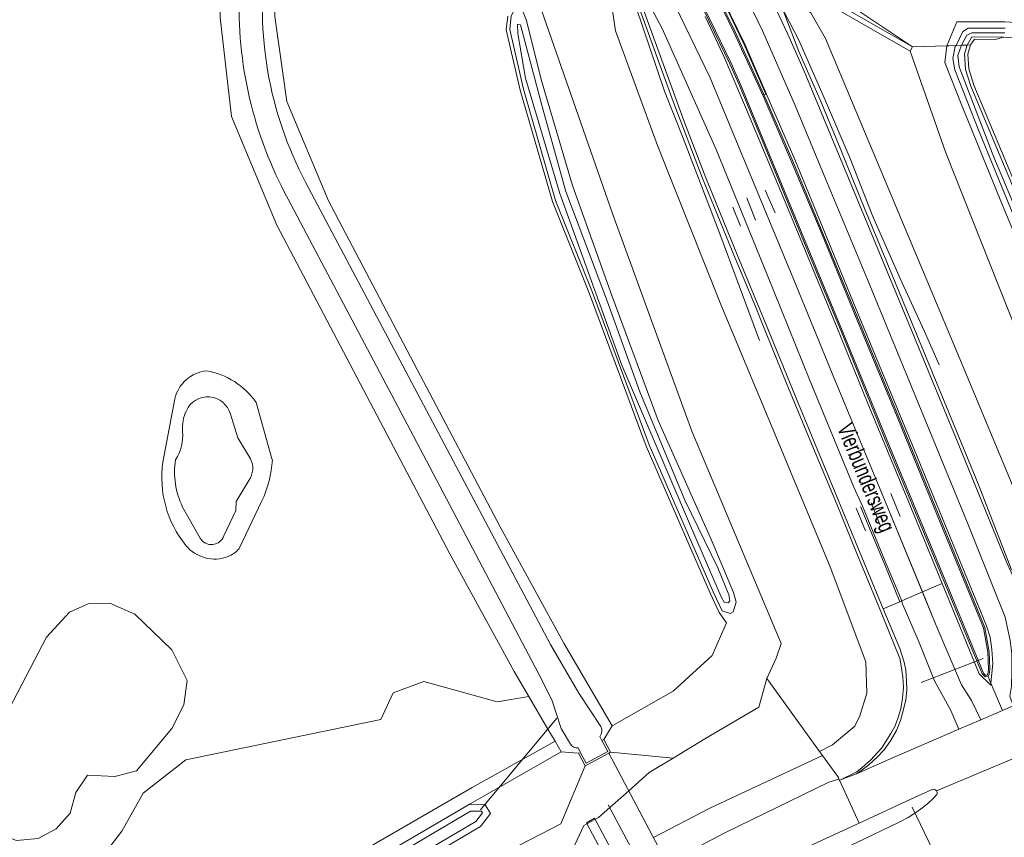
# Model space of a CAD drawing. Header units: metres. Extents: x 120324 to 133000, y 395500 to 402438.
# Tile 67 of 95: x 126931 to 127078, y 402099 to 402221. Entities that reach past the tile are written whole.
import ezdxf

# ---------------------------------------------------------------- set-up
doc = ezdxf.new("R2010")
doc.units = ezdxf.units.M
doc.linetypes.add('DGN1', pattern=[76.057638, 0, -76.057638])
doc.linetypes.add('DGN2', pattern=[101.410184, 50.705092, -50.705092])
for name, color, linetype, lineweight, true_color in [('gg-afsc-erfafscheiding', 7, 'Continuous', 0, 0x00ff32), ('gg-knt-BGT kruinlijn', 7, 'Continuous', 0, 0x787878), ('gg-kntw-bovenkant insteek waterloop', 7, 'Continuous', 0, 0xa0a0ff), ('gg-kntw-waterlijn', 7, 'Continuous', 0, 0xaaebff), ('gg-kwrk-duiker nz buis', 7, 'DGN2', 0, 0x969696), ('gg-kwrk-faunavoorziening', 7, 'Continuous', 0, 0x007896), ('gg-kwrk-uitstroombak niveau min 01', 7, 'Continuous', 0, 0x477c96), ('gt-grn-groengrens', 7, 'Continuous', 0, 0x96c800), ('gt-grn-weggrens', 7, 'Continuous', 0, 0x787878), ('gt-knt-lijn portaal', 7, 'Continuous', 13, 0x8dafbb), ('gx-grn-maaiveld', 7, 'Continuous', 0, 0xb88d57), ('gx-knt-lijn weginrichtingselement', 7, 'Continuous', 0, 0xb88d57)]:
    doc.layers.add(name, color=color, linetype=linetype, lineweight=lineweight, true_color=true_color)
for name, color, linetype, lineweight in [('gg-anno-openbare ruimte label', 7, 'Continuous', 13), ('gg-knt-bovenkant onderkant talud', 7, 'Continuous', 0), ('gg-knt-verharding', 7, 'Continuous', 0), ('gt-grn-vlakafsluiter', 6, 'DGN1', 0)]:
    doc.layers.add(name, color=color, linetype=linetype, lineweight=lineweight)
doc.styles.add('StyleArial', font='arial.ttf')

msp = doc.modelspace()

# ---------------------------------------------------------------- linework, layer by layer
at = {"layer": 'gg-afsc-erfafscheiding'}
for p, q in [((127019.21, 402103.44), (127022.04, 402105.95)), ((127017.51, 402101.94), (127019.21, 402103.44)), ((127015.31, 402100.77), (127017.51, 402101.94)), ((127015.31, 402100.77), (127010.76, 402090.87))]:
    msp.add_line(p, q, dxfattribs=at)
at = {"layer": 'gg-afsc-erfafscheiding', "flags": 128}
for points in [[(127042.71, 402122.73), (127041.49, 402118.46), (127033.43, 402113.69), (127028.71, 402110.84)], [(127022.04, 402105.95), (127025.12, 402108.67), (127028.71, 402110.84)]]:
    msp.add_lwpolyline(points, dxfattribs=at)
at = {"layer": 'gg-knt-BGT kruinlijn', "flags": 128}
msp.add_lwpolyline([(127051.02, 402111.22), (127034.15, 402103.33), (127025.74, 402098.97)], dxfattribs=at)
at = {"layer": 'gg-knt-bovenkant onderkant talud'}
msp.add_line((127019.32, 402111.71), (127028.71, 402110.84), dxfattribs=at)
at = {"layer": 'gg-knt-bovenkant onderkant talud', "flags": 128}
msp.add_lwpolyline([(127015.55, 402109.69), (127011.89, 402101.01), (126989, 402089.2), (126965.77, 402074.38), (126937.91, 402054.93), (126924.58, 402044.32), (126912.77, 402034.97)], dxfattribs=at)
at = {"layer": 'gg-knt-verharding', "flags": 128}
for points in [[(127067.42, 402106.13), (127064.25, 402104.72), (127056.51, 402101.13)], [(127056.51, 402101.13), (127049.66, 402097.96), (127035.31, 402090.73), (127031.26, 402088.57)], [(127062.27, 402101.17), (127050.21, 402095.39), (127036.18, 402088.47), (127032.38, 402086.46)]]:
    msp.add_lwpolyline(points, dxfattribs=at)
at = {"layer": 'gg-knt-verharding'}
for centre, radius, start, end in [((127067.63, 402105.64), 0.535, 31.6095, 112.2011), ((127067.62, 402105.64), 0.535, 310.9171, 31.4647), ((127054.21, 402118.5), 19.12, 294.93, 316.056)]:
    msp.add_arc(centre, radius, start, end, dxfattribs=at)
at = {"layer": 'gg-kntw-bovenkant insteek waterloop'}
for p, q in [((126954.19, 402164.53), (126952.38, 402155.04)), ((126968.76, 402155.4), (126966.33, 402163.99)), ((126963.73, 402142.07), (126967.21, 402149.28)), ((127009.96, 402115.18), (127007.13, 402120.02)), ((127011.03, 402113.36), (127009.96, 402115.18)), ((127019.58, 402115.65), (127018.31, 402113.6)), ((127011.96, 402111.76), (127011.03, 402113.36)), ((127018.31, 402113.6), (127019.32, 402111.71)), ((127014.54, 402111.59), (127011.96, 402111.76)), ((127019.32, 402111.71), (127019.06, 402111.57)), ((127015.55, 402109.69), (127014.54, 402111.59)), ((127019.06, 402111.57), (127015.82, 402109.83)), ((127015.82, 402109.83), (127015.55, 402109.69))]:
    msp.add_line(p, q, dxfattribs=at)
at = {"layer": 'gg-kntw-bovenkant insteek waterloop', "flags": 128}
for points in [[(126969.51, 402231.94), (126969.43, 402231.64), (126969.15, 402221.65), (126970.95, 402208.98), (126977.16, 402194.1), (126990.43, 402168.9), (127002.85, 402145.42), (127012.36, 402128.01), (127019.58, 402115.65)], [(127007.13, 402120.02), (127004.92, 402123.8), (126995.32, 402141.37), (126982.88, 402164.91), (126969.42, 402190.46), (126962.65, 402206.7), (126960.98, 402221.53), (126960.9, 402223.82), (126961.97, 402227.2)], [(126893.94, 402028.66), (126895.1, 402026.74), (126896.59, 402027.19), (126922.81, 402048.82), (126939.53, 402061.53), (126960.52, 402076.33), (126984.54, 402091.59), (126999.86, 402100.6), (127001.4, 402102.58), (127000.55, 402103.93), (126998.09, 402103.87)], [(126998.09, 402103.87), (126982.6, 402094.76), (126958.45, 402079.42), (126937.33, 402064.53), (126920.5, 402051.73), (126894.3, 402030.13)]]:
    msp.add_lwpolyline(points, dxfattribs=at)
at = {"layer": 'gg-kntw-bovenkant insteek waterloop'}
for centre, radius, start, end in [((126959.47, 402163.32), 5.42, 95.7195, 167.0839), ((126956.91, 402157.4), 11.5, 35.0009, 79.8855), ((126968.44, 402152.8), 16.21, 172.0535, 218.8772), ((126952, 402156.39), 16.79, 334.9189, 356.6128), ((126960.16, 402146.22), 5.64, 219.6811, 290.6365), ((126960.12, 402145.47), 4.96, 294.167, 316.7782)]:
    msp.add_arc(centre, radius, start, end, dxfattribs=at)
at = {"layer": 'gg-kntw-waterlijn'}
for p, q in [((126955.35, 402148.36), (126957.96, 402143.72)), ((127017.74, 402114.04), (127018.05, 402113.46)), ((127014.47, 402112.35), (127014.81, 402111.73))]:
    msp.add_line(p, q, dxfattribs=at)
at = {"layer": 'gg-kntw-waterlijn', "flags": 128}
for points in [[(126973.72, 402196.93), (127010.37, 402127.8), (127014.61, 402120.52), (127017.86, 402115.55)], [(126971.13, 402194.39), (126989.35, 402159.89), (127008.58, 402123.5), (127010.57, 402119.54), (127011.96, 402115.27), (127013.35, 402112.91)], [(126965.5, 402155.58), (126963.62, 402158.69), (126962.5, 402162.24)], [(126961.52, 402144.06), (126963.31, 402147.85), (126963.36, 402149.18), (126965.25, 402152.33)], [(126894.77, 402029.22), (126895.55, 402027.92), (126896.11, 402028.09), (126922.19, 402049.6), (126938.94, 402062.34), (126959.97, 402077.16), (126984.02, 402092.44), (126999.19, 402101.37), (127000.18, 402102.64), (127000.01, 402102.92), (126998.37, 402102.88)], [(126998.37, 402102.88), (126983.12, 402093.91), (126959.01, 402078.59), (126937.92, 402063.72), (126921.12, 402050.95), (126894.77, 402029.22)]]:
    msp.add_lwpolyline(points, dxfattribs=at)
at = {"layer": 'gg-kntw-waterlijn'}
for centre, radius, start, end in [((127022.93, 402222.93), 55.66, 171.9856, 207.8471), ((127023.58, 402223.11), 59.8, 177.6641, 208.7036), ((126959.11, 402161.33), 3.5, 15.0128, 156.114), ((126961.2, 402160.18), 5.88, 154.0497, 185.0404), ((126948.5, 402159.11), 6.87, 327.6284, 4.5801), ((126965.83, 402153.54), 11.69, 170.6759, 206.3048), ((126962.61, 402154.17), 3.22, 325.1876, 26.0446), ((126959.66, 402144.71), 1.97, 210.1875, 340.7646), ((127016.71, 402114.88), 1.33, 320.7241, 30.1583), ((127014.35, 402113.51), 1.17, 211.1176, 276.1202)]:
    msp.add_arc(centre, radius, start, end, dxfattribs=at)
at = {"layer": 'gg-kwrk-duiker nz buis'}
for p, q in [((127011.32, 402116.81), (126999.89, 402103.09)), ((127019.06, 402111.57), (127045.99, 402060.81)), ((127042.75, 402059.08), (127015.82, 402109.83))]:
    msp.add_line(p, q, dxfattribs=at)
at = {"layer": 'gg-kwrk-faunavoorziening', "flags": 128}
msp.add_lwpolyline([(127036.29, 402062.35), (127037.59, 402063.03), (127016.93, 402101.87), (127015.74, 402101.14), (127036.29, 402062.35)], dxfattribs=at)
at = {"layer": 'gg-kwrk-uitstroombak niveau min 01'}
for p, q in [((127018.05, 402113.46), (127018.31, 402113.6)), ((127018.92, 402111.83), (127018.05, 402113.46)), ((127014.81, 402111.73), (127015.68, 402110.1)), ((127015.68, 402110.1), (127018.92, 402111.83))]:
    msp.add_line(p, q, dxfattribs=at)
at = {"layer": 'gt-grn-groengrens'}
msp.add_line((126998.09, 402103.87), (127011.96, 402111.76), dxfattribs=at)
at = {"layer": 'gt-grn-groengrens', "flags": 128}
for points in [[(126925.06, 402109.98), (126934.97, 402128.93), (126938.43, 402132.64), (126941.2, 402133.88), (126944.45, 402133.97), (126948.18, 402132.35), (126953.72, 402127), (126956.01, 402122.41), (126955.53, 402118.78), (126953.72, 402115.24), (126948.47, 402108.91), (126945.21, 402108.07), (126941.11, 402108.26), (126939.39, 402105.68), (126938.53, 402102.63), (126936.43, 402100.24), (126933.75, 402098.8), (126930.5, 402098.52), (126926.68, 402099.95), (126924.58, 402102.24), (126924.29, 402106.64), (126925.06, 402109.98)], [(127019.58, 402115.65), (127028.71, 402120.84), (127034.5, 402126.18), (127036.69, 402131.07)], [(126839.12, 401999.15), (126855.81, 402012.05), (126865.67, 402024.2), (126866.2, 402044.73), (126866.23, 402046.02), (126870.79, 402050.76), (126874.77, 402051.52), (126889.18, 402050), (126903.6, 402054.56), (126919.88, 402065.83), (126920.54, 402073.81), (126923.7, 402080.36), (126929.77, 402082.26), (126937.54, 402088.52), (126946.27, 402099.9), (126949.43, 402105.6), (126955.84, 402110.58), (126984.96, 402116.6), (126986.85, 402120.59), (126991.4, 402122.29), (127002.4, 402119.26), (127007.13, 402120.02)], [(126732.97, 401857.63), (126733.52, 401860.65), (126743.26, 401877.55), (126780.22, 401919.44), (126817.17, 401961.33), (126854.75, 401998.13), (126887.01, 402025.99), (126917.11, 402051.99), (126940.9, 402070.24), (126970.96, 402090.45), (126998.63, 402106.43), (127011.03, 402113.36)]]:
    msp.add_lwpolyline(points, dxfattribs=at)
at = {"layer": 'gt-grn-vlakafsluiter'}
for p, q in [((127042.71, 402122.73), (127036.69, 402131.07)), ((127014.54, 402111.59), (127014.81, 402111.73))]:
    msp.add_line(p, q, dxfattribs=at)
at = {"layer": 'gt-grn-weggrens'}
for p, q in [((127068.08, 402105.92), (127086.57, 402113.72)), ((127056.51, 402101.13), (127053.55, 402107.52))]:
    msp.add_line(p, q, dxfattribs=at)
at = {"layer": 'gt-knt-lijn portaal'}
for p, q in [((127075.05, 402125.73), (127065.79, 402122.14)), ((127064.45, 402103.49), (127071.32, 402089.2))]:
    msp.add_line(p, q, dxfattribs=at)
at = {"layer": 'gx-grn-maaiveld'}
for p, q in [((127050.26, 402226.63), (127064.49, 402217.11)), ((127064.49, 402217.11), (127064.11, 402216.46)), ((127064.49, 402217.11), (127069.62, 402217.29)), ((127069.62, 402217.29), (127069.96, 402217.3)), ((127069.96, 402217.3), (127070.98, 402217.34)), ((127070.98, 402217.34), (127071.82, 402217.37)), ((127071.82, 402217.37), (127072.41, 402217.39)), ((127072.41, 402217.39), (127072.64, 402217.4)), ((127072.64, 402217.4), (127073.17, 402217.41)), ((127079.53, 402118.65), (127077.94, 402117.96)), ((127074.7, 402116.57), (127071.4, 402115.14)), ((127050.58, 402111.82), (127051.02, 402111.22)), ((127053.46, 402107.7), (127053.47, 402107.7)), ((127053.47, 402107.7), (127053.53, 402107.51)), ((127053.53, 402107.51), (127053.55, 402107.52))]:
    msp.add_line(p, q, dxfattribs=at)
at = {"layer": 'gx-grn-maaiveld', "flags": 128}
for points in [[(127064.49, 402217.11), (127049.24, 402225.92), (127046.17, 402226.29), (127018.14, 402228.5), (127015.68, 402228.69), (127008.71, 402226.18)], [(127008.96, 402225.48), (127008.59, 402224.97), (127008.64, 402223.59), (127019.66, 402192.08), (127031.46, 402159.71), (127044.82, 402127.95), (127044.11, 402125.77), (127042.71, 402122.73)], [(127020.11, 402225.27), (127019.69, 402224.14), (127019.59, 402222.84), (127020.09, 402219.53), (127026.35, 402202.41), (127035.83, 402178.6), (127043.38, 402160.47), (127052.15, 402139.4), (127057.52, 402125.24), (127057.66, 402120.53), (127056.61, 402117.14), (127055.84, 402115.61), (127052.5, 402112.82), (127050.58, 402111.82)], [(127053.53, 402107.51), (127056.14, 402108.79), (127056.96, 402109.43), (127058.2, 402110.53), (127059.9, 402112.36), (127061.23, 402114.49), (127061.81, 402115.58), (127062.21, 402116.6), (127062.72, 402118.19), (127062.99, 402119.79), (127063.12, 402121.41), (127063.01, 402123), (127062.8, 402124.64), (127062.59, 402125.7), (127059.84, 402132.49), (127056.03, 402141.66), (127053.15, 402148.78), (127049.42, 402157.7), (127045.71, 402166.72), (127041.73, 402176.43), (127041.01, 402178.34), (127037.98, 402185.57), (127033.04, 402197.58), (127028.7, 402208.97), (127026.31, 402215.54), (127022.81, 402225.26)], [(127024.17, 402225.16), (127025.04, 402223.62), (127027.04, 402219.86), (127035.13, 402201.79), (127042.79, 402182.95), (127049.1, 402167.42), (127055.71, 402151.31), (127057.02, 402148.5), (127060.55, 402139.87), (127062.89, 402134.34), (127062.95, 402134), (127065.47, 402128.11), (127067.76, 402122.38), (127070.2, 402117.94), (127071.4, 402115.14)], [(127064.11, 402216.46), (127049, 402225.2), (127046.62, 402225.48)], [(127074.7, 402116.57), (127073.31, 402119.42), (127071.82, 402121.77), (127068.03, 402130.65), (127060.45, 402149.07), (127052.62, 402167.96), (127046.74, 402182.29), (127038.99, 402200.95), (127034.24, 402212.49), (127029.01, 402223.29), (127028.1, 402224.85)], [(127032.31, 402224.53), (127034.03, 402221.08), (127037.18, 402214.6), (127038.6, 402211.34), (127041.98, 402203.19), (127048.92, 402186.34), (127053.79, 402174.65), (127060.76, 402157.6), (127067.87, 402140.47), (127074.91, 402123.42), (127075.34, 402122.98), (127075.77, 402123.03)], [(127032.51, 402224.52), (127034.21, 402221.17), (127037.36, 402214.68), (127038.79, 402211.42), (127042.16, 402203.27), (127049.11, 402186.41), (127053.98, 402174.73), (127060.95, 402157.68), (127068.05, 402140.55), (127075.08, 402123.53), (127075.42, 402123.19), (127075.65, 402123.22), (127075.75, 402123.4), (127075.82, 402124.13), (127075.72, 402126.69), (127075.08, 402130.29), (127068.15, 402147.15), (127062.19, 402161.82), (127058.22, 402171.43), (127055.15, 402178.84), (127050.91, 402189.17), (127046.38, 402199.96), (127042.08, 402209.91), (127037.76, 402219.3), (127035.38, 402224.3)], [(127035.59, 402224.28), (127037.94, 402219.39), (127042.26, 402209.99)], [(127036.05, 402224.25), (127036.1, 402224.16), (127039.32, 402217.49), (127042.53, 402210.08), (127042.26, 402209.99)], [(127079.53, 402118.65), (127079.03, 402120.11), (127079.26, 402121.61), (127079.32, 402123.78), (127079.31, 402126.41), (127079.1, 402128.4), (127078.31, 402131.88), (127072.57, 402146.32), (127063.48, 402168.39), (127057.75, 402182.37), (127051.54, 402197.3), (127046.93, 402208.37), (127042.09, 402219.44), (127039.89, 402223.96)], [(127044.74, 402223.59), (127047.48, 402216.44), (127050.65, 402209.22), (127053.64, 402202.01), (127057.37, 402192.85), (127060.62, 402184.96), (127064.78, 402174.96), (127069.9, 402162.49), (127074.27, 402151.83), (127079.29, 402138.97)], [(127013.63, 402196.39), (127008.94, 402212.23), (127006.76, 402221.08), (127006.15, 402222.58), (127005.12, 402222.95), (127004.49, 402221.78), (127004.25, 402219.71), (127006.32, 402210.79), (127011.11, 402194.19), (127016.65, 402180.41), (127025.1, 402157.63), (127034.67, 402135.68), (127036.03, 402132.83), (127037.2, 402132.45), (127037.66, 402132.69), (127038.09, 402134.14), (127037.73, 402135.59), (127034.42, 402143.38), (127026.43, 402161.27), (127019.52, 402179.97), (127013.63, 402196.39)], [(127047.75, 402223.46), (127049.29, 402222.23), (127051.46, 402218.39), (127071.16, 402171.47), (127081.02, 402147.79)], [(127036.69, 402131.07), (127035.58, 402132.61), (127034.21, 402135.47), (127024.64, 402157.45), (127016.18, 402180.23), (127010.64, 402194.03), (127005.83, 402210.66), (127003.74, 402219.68), (127003.97, 402221.7)], [(127069.62, 402217.29), (127071.12, 402220.85), (127078.26, 402220.87), (127147.06, 402216.57), (127156.67, 402215.77), (127161.98, 402215.18), (127165.36, 402214.59), (127168.2, 402214), (127171.11, 402212.75), (127173.11, 402210.28), (127174.81, 402207.75), (127175.85, 402204.5), (127176.85, 402197.38), (127177.27, 402194.15), (127177.81, 402188.69)], [(127036.33, 402134.13), (127036.9, 402134.03), (127037.16, 402134.33), (127037.02, 402135.23), (127035.39, 402139.26), (127030.46, 402149.38), (127023.72, 402165.57), (127018.85, 402179.01), (127012.65, 402195.5), (127009.09, 402208.21), (127005.87, 402220.41), (127005.4, 402220.5), (127005.48, 402219.14), (127006.6, 402212.46), (127011.75, 402195.23), (127021.02, 402169.58), (127030.96, 402146.26), (127035.86, 402134.92), (127036.33, 402134.13)], [(127070.98, 402217.34), (127072.02, 402219.4), (127072.8, 402219.93), (127078.32, 402219.93)], [(127078.3, 402219.24), (127073.33, 402219.22), (127072.62, 402218.89), (127071.82, 402217.37)], [(127072.64, 402217.4), (127073.37, 402218.65), (127078.1, 402218.57)], [(127078.1, 402218.57), (127076.86, 402218.22), (127073.73, 402218.28), (127073.17, 402217.41)], [(127078.1, 402218.57), (127106.92, 402216.58), (127151.66, 402213.39), (127162.54, 402212.11), (127166.95, 402210.98), (127169.37, 402209.6), (127171.19, 402207.92), (127172.16, 402206.23), (127172.57, 402204.24), (127173.89, 402198.9), (127174.57, 402195.09), (127175.02, 402191.94), (127175.4, 402188.44)], [(127064.11, 402216.46), (127069.44, 402201.29), (127088.2, 402154.12), (127089.95, 402152.81), (127093.22, 402151.42), (127096.18, 402150.52)], [(127069.62, 402217.29), (127069.3, 402214.79), (127071.77, 402208.59), (127078.14, 402192.96), (127085.94, 402174.41), (127090.8, 402161.67), (127092.2, 402158.92), (127093.46, 402157.12), (127095.3, 402155.85), (127095.53, 402155.71)], [(127095.43, 402156.52), (127094.76, 402156.85), (127093.45, 402157.88), (127092.41, 402159.53), (127087.64, 402171.5), (127081.89, 402186.37), (127074.51, 402204.33), (127070.8, 402213.67), (127070.53, 402215.4), (127070.88, 402217.17), (127070.98, 402217.34)], [(127095.32, 402157.45), (127094.84, 402157.73), (127093.62, 402159.3), (127089.29, 402169.62), (127083.24, 402185.04), (127076.64, 402200.64), (127071.45, 402214.12), (127071.25, 402215.85), (127071.65, 402216.96), (127071.82, 402217.37)], [(127072.64, 402217.4), (127072.24, 402216.08), (127072.41, 402213.74), (127073.2, 402211.23), (127079.36, 402196.49), (127086.73, 402178.68), (127093.13, 402162.7), (127094.55, 402159.78), (127095.1, 402159.21)], [(127073.17, 402217.41), (127072.74, 402216.03), (127072.9, 402213.83), (127073.66, 402211.4), (127079.82, 402196.68), (127087.19, 402178.87), (127093.59, 402162.9), (127095, 402160), (127095.1, 402159.21)], [(127075.77, 402123.03), (127075.94, 402123.34), (127076.02, 402124.14), (127075.92, 402126.71), (127075.27, 402130.35), (127068.34, 402147.22), (127062.38, 402161.89), (127058.41, 402171.51), (127051.09, 402189.25), (127046.56, 402200.04), (127042.26, 402209.99)], [(127050.58, 402111.82), (127043.01, 402122.31), (127042.71, 402122.73)], [(127077.94, 402117.96), (127076.2, 402122.02), (127075.77, 402123.03)], [(127077.94, 402117.96), (127077.25, 402117.66), (127074.7, 402116.57)], [(127071.4, 402115.14), (127060.95, 402110.63), (127056.12, 402108.48), (127053.55, 402107.52)], [(127053.47, 402107.7), (127053.4, 402107.92), (127051.02, 402111.22)], [(127027.77, 402095.15), (127036.5, 402099.7), (127051.96, 402107.22), (127053.46, 402107.7)]]:
    msp.add_lwpolyline(points, dxfattribs=at)
at = {"layer": 'gx-knt-lijn weginrichtingselement', "linetype": 'Continuous', "lineweight": 0}
for p, q in [((127042.45, 402195.72), (127043.93, 402192.34)), ((127039.69, 402194.59), (127040.98, 402191.22)), ((127037.63, 402193.17), (127038.77, 402190.32)), ((127061.25, 402150.39), (127062.65, 402146.92)), ((127058.29, 402148.99), (127059.63, 402145.66)), ((127056.06, 402148.18), (127057.47, 402144.79))]:
    msp.add_line(p, q, dxfattribs=at)
at = {"layer": 'gx-knt-lijn weginrichtingselement', "linetype": 'Continuous', "lineweight": 0, "flags": 128}
for points in [[(127022.26, 402225.26), (127023.12, 402223.14), (127027.39, 402210.52), (127030.07, 402203.74), (127035.52, 402189.56), (127041.61, 402173.26)], [(127023.38, 402225.22), (127025.79, 402218.42), (127030.35, 402205.97), (127033.57, 402197.57), (127038.33, 402185.96), (127042.86, 402174.97), (127047.08, 402164.65), (127060.08, 402133.12), (127062.57, 402127.23), (127063.24, 402125.17), (127063.48, 402123.98), (127063.57, 402122.35), (127063.63, 402120.99), (127063.48, 402119.56), (127063.15, 402118.09), (127062.68, 402116.47), (127062.08, 402114.97), (127061.2, 402113.44), (127060.24, 402112.08), (127059.2, 402110.95), (127057.93, 402109.83), (127056.94, 402109.1), (127056.12, 402108.48)], [(127055.71, 402151.31), (127049.1, 402167.42), (127042.79, 402182.95), (127035.13, 402201.79), (127027.04, 402219.86), (127025.04, 402223.62), (127024.17, 402225.16)], [(127028.1, 402224.85), (127029.01, 402223.29), (127034.24, 402212.49), (127038.99, 402200.95), (127046.74, 402182.29), (127052.62, 402167.96), (127060.45, 402149.07), (127065.97, 402135.67), (127068.03, 402130.65), (127071.82, 402121.77), (127073.31, 402119.42)], [(127033.46, 402221.66), (127034.79, 402218.91), (127036.36, 402215.5), (127039.52, 402208.14), (127045.42, 402193.96), (127052.95, 402175.73), (127057.79, 402163.82), (127063.87, 402149.17), (127068.91, 402136.94), (127070.64, 402132.7), (127074.46, 402123.44), (127076.18, 402121.74), (127076.2, 402122.02), (127076.47, 402124.95), (127076.32, 402127.08), (127076.09, 402128.89), (127075.56, 402130.59), (127064.77, 402156.85), (127055.67, 402178.89), (127051.44, 402189.25), (127046.89, 402200.27), (127042.76, 402209.83), (127039.41, 402217.54), (127036.19, 402224.21)], [(127039.89, 402223.96), (127042.09, 402219.44), (127046.93, 402208.37), (127051.54, 402197.3), (127057.75, 402182.37), (127063.48, 402168.39), (127072.57, 402146.32), (127078.31, 402131.88), (127079.1, 402128.4), (127079.31, 402126.41), (127079.32, 402123.78), (127079.26, 402121.61), (127079.03, 402120.11)], [(127098.89, 402129.68), (127098.85, 402129.67), (127096.21, 402128.91), (127094.46, 402128.65), (127092.4, 402128.66), (127090.58, 402128.91), (127088.61, 402129.5), (127087.07, 402130.09), (127085.66, 402130.92), (127084.28, 402131.86), (127082.88, 402132.99), (127081.99, 402133.89), (127079.87, 402137.23), (127078.59, 402140), (127071.29, 402157.86), (127064.44, 402174.54), (127048.29, 402213.5), (127045.82, 402219.05), (127043.63, 402223.67)], [(127044.62, 402223.6), (127047.48, 402218.12), (127051.48, 402209.04), (127055.14, 402200.42), (127058.56, 402191.76), (127062.61, 402182.52), (127066.26, 402174.57), (127068.47, 402169.6)], [(127062.89, 402134.34), (127060.55, 402139.87), (127057.02, 402148.5)], [(127056.7, 402148.42), (127060.32, 402139.72), (127062.6, 402134.21)], [(127060.08, 402133.12), (127062.6, 402134.21), (127062.89, 402134.34), (127065.97, 402135.67), (127068.91, 402136.94)], [(127070.2, 402117.94), (127067.76, 402122.38), (127065.47, 402128.11), (127062.95, 402134)], [(127077.25, 402117.66), (127077.94, 402117.96), (127079.53, 402118.65), (127082.19, 402119.78), (127095.45, 402124.97), (127099.74, 402126.51)], [(127060.95, 402110.63), (127071.4, 402115.14), (127074.7, 402116.57), (127077.25, 402117.66)]]:
    msp.add_lwpolyline(points, dxfattribs=at)

# ---------------------------------------------------------------- texts
at = {"layer": 'gg-anno-openbare ruimte label', "insert": (127057.24, 402152.61), "char_height": 2.5, "attachment_point": 5, "rotation": 292.4, "line_spacing_factor": 0.8, "style": 'StyleArial'}
msp.add_mtext('{\\W0.68;\\C256;Vierbundersweg}', dxfattribs=at)

doc.saveas('drawing.dxf')
